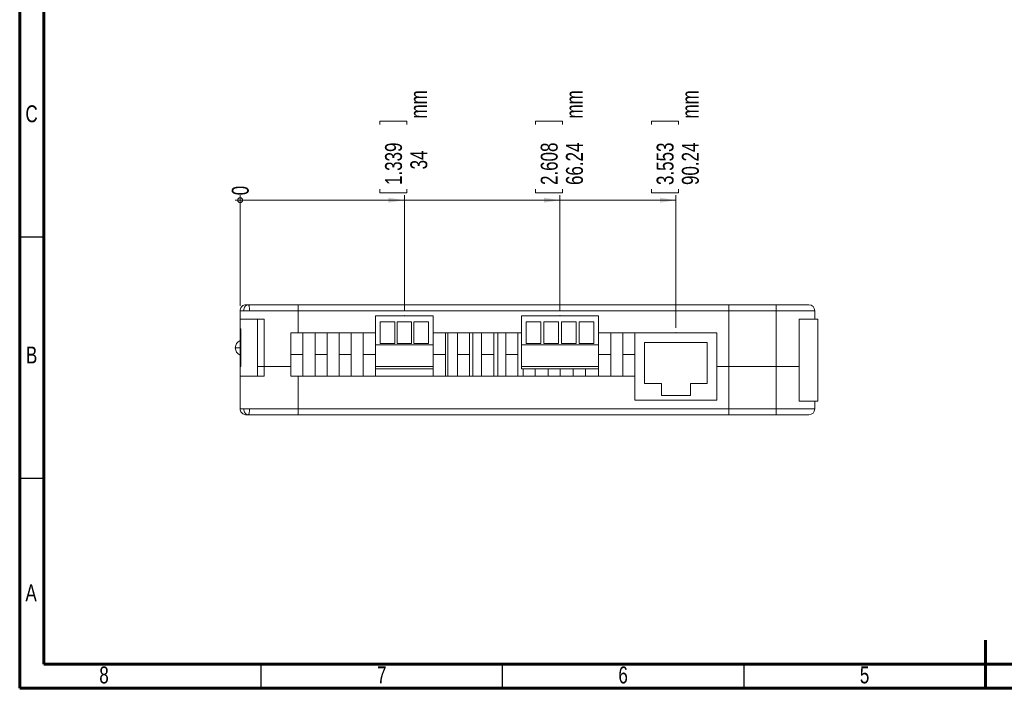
# Model space of a CAD drawing. Header units: millimetres. Extents: x 15 to 415, y 5 to 292.
# Tile 1 of 3: x 15 to 219, y 5 to 143. Entities that reach past the tile are written whole.
import ezdxf

# ---------------------------------------------------------------- set-up
doc = ezdxf.new("R2010")
doc.units = ezdxf.units.MM
doc.header["$PDSIZE"] = -1
doc.styles.add('SLDTEXTSTYLE0', font='TXT', dxfattribs={"width": 0.75})
doc.dimstyles.new('SLDDIMSTYLE2', dxfattribs={"dimtxt": 3.5, "dimasz": 0.338667, "dimexe": 0, "dimexo": 0.0625, "dimgap": 0.875, "dimtad": 0, "dimtih": 1, "dimtoh": 1, "dimdec": 0, "dimrnd": 1e-09, "dimdsep": 46, "dimtxsty": 'SLDTEXTSTYLE0', "dimblk1": 'ORIGIN', "dimblk2": 'ORIGIN', "dimsah": 1, "dimcen": 0.09, "dimadec": 0, "dimazin": 2, "dimtfac": 1, "dimtdec": 0, "dimtofl": 0, "dimtmove": 0, "dimatfit": 3, "dimldrblk": 'ORIGIN', "dimfxl": 1, "dimfrac": 2, "dimtolj": 1, "dimtzin": 12, "dimarcsym": 0})
doc.dimstyles.new('SLDDIMSTYLE3', dxfattribs={"dimtxt": 3.5, "dimasz": 3.302, "dimexe": 0, "dimexo": 0.0625, "dimgap": 0.875, "dimtad": 0, "dimtih": 1, "dimtoh": 1, "dimrnd": 1e-09, "dimzin": 12, "dimdsep": 46, "dimtxsty": 'SLDTEXTSTYLE0', "dimsah": 1, "dimcen": 0.09, "dimadec": 0, "dimazin": 3, "dimtfac": 1, "dimtofl": 0, "dimtmove": 0, "dimatfit": 3, "dimfxl": 1, "dimfrac": 2, "dimtolj": 1, "dimtzin": 12, "dimarcsym": 0})
doc.dimstyles.new('SLDDIMSTYLE4', dxfattribs={"dimtxt": 3.5, "dimasz": 3.302, "dimexe": 0, "dimexo": 0.0625, "dimgap": 0.875, "dimtad": 0, "dimtih": 1, "dimtoh": 1, "dimrnd": 1e-09, "dimzin": 12, "dimdsep": 46, "dimtxsty": 'SLDTEXTSTYLE0', "dimsah": 1, "dimcen": 0.09, "dimadec": 0, "dimazin": 3, "dimtfac": 1, "dimtofl": 0, "dimtmove": 0, "dimatfit": 3, "dimfxl": 1, "dimfrac": 2, "dimtolj": 1, "dimtzin": 12, "dimarcsym": 0})

# ---------------------------------------------------------------- blocks, each defined once
blk = doc.blocks.new('_ORIGIN')
at = {"color": 0, "linetype": 'ByBlock', "lineweight": -2}
blk.add_line((0, 0), (-1, 0), dxfattribs=at)
blk.add_circle((0, 0), 0.5, dxfattribs=at)
blk = doc.blocks.new('_D_4')
at = {"color": 7, "linetype": 'Continuous', "lineweight": 0}
blk.add_line((60.66, 84.19), (60.66, 107.09), dxfattribs=at)
at = {"color": 7, "linetype": 'Continuous', "lineweight": 0, "xscale": 1.016, "yscale": 1.016}
blk.add_blockref('_ORIGIN', (60.66, 106.07), dxfattribs=at)
at = {"color": 7, "linetype": 'Continuous', "lineweight": 0, "insert": (58.92, 107.09), "char_height": 3.5, "attachment_point": 1, "rotation": 90, "style": 'SLDTEXTSTYLE0'}
blk.add_mtext('0', dxfattribs=at)
blk = doc.blocks.new('_D_5')
at = {"color": 7, "linetype": 'Continuous', "lineweight": 0}
for p, q in [((89.61, 121.75), (89.61, 122.46)), ((89.61, 122.46), (95.17, 122.46)), ((95.17, 122.46), (95.17, 121.75)), ((89.61, 108.33), (89.61, 107.62)), ((95.17, 107.62), (95.17, 108.33)), ((60.66, 106.07), (94.66, 106.07)), ((89.61, 107.62), (95.17, 107.62)), ((94.66, 83.14), (94.66, 107.09))]:
    blk.add_line(p, q, dxfattribs=at)
blk.add_solid([(94.66, 106.07), (91.35, 106.58), (91.35, 105.56)], dxfattribs=at)
at = {"color": 7, "linetype": 'Continuous', "lineweight": 0, "char_height": 3.5, "attachment_point": 1, "rotation": 90, "style": 'SLDTEXTSTYLE0'}
for s, insert in [('mm', (95.84, 122.99)), ('1.339', (90.66, 109.22)), ('34', (95.9, 112.45))]:
    blk.add_mtext(s, dxfattribs=dict(at, insert=insert))
blk = doc.blocks.new('_D_6')
at = {"color": 7, "linetype": 'Continuous', "lineweight": 0}
for p, q in [((121.85, 121.75), (121.85, 122.46)), ((121.85, 122.46), (127.41, 122.46)), ((127.41, 122.46), (127.41, 121.75)), ((121.85, 108.33), (121.85, 107.62)), ((127.41, 107.62), (127.41, 108.33)), ((94.66, 106.07), (126.89, 106.07)), ((121.85, 107.62), (127.41, 107.62)), ((126.89, 83.14), (126.89, 107.09))]:
    blk.add_line(p, q, dxfattribs=at)
blk.add_solid([(126.89, 106.07), (123.59, 106.58), (123.59, 105.56)], dxfattribs=at)
at = {"color": 7, "linetype": 'Continuous', "lineweight": 0, "char_height": 3.5, "attachment_point": 1, "rotation": 90, "style": 'SLDTEXTSTYLE0'}
for s, insert in [('mm', (128.08, 122.99)), ('2.608', (122.9, 109.22)), ('66.24', (128.13, 109.22))]:
    blk.add_mtext(s, dxfattribs=dict(at, insert=insert))
blk = doc.blocks.new('_D_7')
at = {"color": 7, "linetype": 'Continuous', "lineweight": 0}
for p, q in [((145.85, 121.75), (145.85, 122.46)), ((145.85, 122.46), (151.41, 122.46)), ((151.41, 122.46), (151.41, 121.75)), ((145.85, 108.33), (145.85, 107.62)), ((151.41, 107.62), (151.41, 108.33)), ((126.89, 106.07), (150.89, 106.07)), ((145.85, 107.62), (151.41, 107.62)), ((150.89, 79.64), (150.89, 107.09))]:
    blk.add_line(p, q, dxfattribs=at)
blk.add_solid([(150.89, 106.07), (147.59, 106.58), (147.59, 105.56)], dxfattribs=at)
at = {"color": 7, "linetype": 'Continuous', "lineweight": 0, "char_height": 3.5, "attachment_point": 1, "rotation": 90, "style": 'SLDTEXTSTYLE0'}
for s, insert in [('mm', (152.08, 122.99)), ('3.553', (146.9, 109.22)), ('90.24', (152.13, 109.22))]:
    blk.add_mtext(s, dxfattribs=dict(at, insert=insert))

msp = doc.modelspace()

# ---------------------------------------------------------------- linework, layer by layer
at = {"color": 7, "linetype": 'Continuous', "lineweight": 60}
for p, q in [((15, 5), (15, 292)), ((20, 10), (20, 287)), ((215, 5), (215, 15)), ((410, 10), (20, 10)), ((415, 5), (15, 5))]:
    msp.add_line(p, q, dxfattribs=at)
at = {"color": 7, "linetype": 'Continuous', "lineweight": 30}
for p, q in [((15, 98.5), (20, 98.5)), ((15, 48.5), (20, 48.5)), ((65, 5), (65, 10)), ((115, 5), (115, 10)), ((165, 5), (165, 10))]:
    msp.add_line(p, q, dxfattribs=at)
at = {"color": 7, "linetype": 'Continuous', "lineweight": 15}
for p, q in [((62.141, 84.398), (62.341, 84.438)), ((72.659, 84.438), (161.877, 84.438)), ((161.877, 83.188), (161.877, 84.438)), ((60.655, 81.438), (60.655, 83.188)), ((72.655, 78.638), (72.655, 83.188)), ((161.877, 83.188), (72.655, 83.188)), ((100.655, 82.138), (88.655, 82.138)), ((88.655, 76.138), (88.655, 82.138)), ((100.655, 76.138), (100.655, 82.138)), ((134.893, 82.138), (118.893, 82.138)), ((118.893, 76.138), (118.893, 82.138)), ((134.893, 76.138), (134.893, 82.138)), ((161.877, 71.638), (161.877, 83.188)), ((171.655, 71.638), (171.655, 83.188)), ((179.655, 81.438), (179.655, 83.188)), ((60.655, 69.638), (60.655, 81.438)), ((64.253, 69.638), (64.253, 81.438)), ((65.655, 71.638), (65.655, 81.438)), ((92.655, 80.888), (89.655, 80.888)), ((89.655, 80.888), (89.655, 76.388)), ((92.655, 76.388), (92.655, 80.888)), ((96.155, 80.888), (93.155, 80.888)), ((93.155, 80.888), (93.155, 76.388)), ((96.155, 76.388), (96.155, 80.888)), ((99.655, 80.888), (96.655, 80.888)), ((96.655, 80.888), (96.655, 76.388)), ((99.655, 76.388), (99.655, 80.888)), ((122.893, 80.888), (119.893, 80.888)), ((119.893, 76.388), (119.893, 80.888)), ((122.893, 76.388), (122.893, 80.888)), ((126.56, 80.888), (123.56, 80.888)), ((123.56, 76.388), (123.56, 80.888)), ((126.56, 76.388), (126.56, 80.888)), ((130.227, 80.888), (127.227, 80.888)), ((127.227, 76.388), (127.227, 80.888)), ((130.227, 76.388), (130.227, 80.888)), ((133.893, 80.888), (130.893, 80.888)), ((130.893, 76.388), (130.893, 80.888)), ((133.893, 76.388), (133.893, 80.888)), ((176.393, 71.638), (176.393, 81.438)), ((176.393, 64.438), (176.393, 81.438)), ((180.267, 64.438), (180.267, 81.438)), ((60.707, 71.638), (60.707, 79.438)), ((60.707, 79.438), (60.794, 79.438)), ((60.794, 79.438), (60.794, 71.638)), ((72.655, 78.638), (71.155, 78.638)), ((71.155, 71.638), (71.155, 78.638)), ((88.655, 78.638), (72.655, 78.638)), ((73.655, 78.638), (73.655, 74.138)), ((76.155, 74.138), (76.155, 78.638)), ((78.655, 78.638), (78.655, 74.138)), ((81.155, 74.138), (81.155, 78.638)), ((83.655, 78.638), (83.655, 74.138)), ((86.155, 74.138), (86.155, 78.638)), ((118.893, 78.638), (100.655, 78.638)), ((103.155, 78.638), (103.155, 74.138)), ((103.643, 78.638), (103.643, 69.638)), ((105.655, 74.138), (105.655, 78.638)), ((108.155, 78.638), (108.155, 74.138)), ((108.843, 78.638), (108.843, 69.638)), ((110.655, 74.138), (110.655, 78.638)), ((113.155, 78.638), (113.155, 74.138)), ((114.043, 78.638), (114.043, 69.638)), ((115.655, 74.138), (115.655, 78.638)), ((118.155, 78.638), (118.155, 74.138)), ((159.393, 78.638), (134.893, 78.638)), ((137.393, 78.638), (137.393, 74.138)), ((139.893, 74.138), (139.893, 78.638)), ((159.393, 78.638), (142.393, 78.638)), ((142.393, 78.638), (142.393, 64.638)), ((159.393, 71.638), (159.393, 78.638)), ((159.393, 64.638), (159.393, 78.638)), ((100.655, 76.138), (88.655, 76.138)), ((88.655, 71.638), (88.655, 76.138)), ((89.655, 76.388), (92.655, 76.388)), ((93.155, 76.388), (96.155, 76.388)), ((96.655, 76.388), (99.655, 76.388)), ((100.655, 76.138), (100.655, 71.638)), ((134.893, 76.138), (118.893, 76.138)), ((118.893, 71.638), (118.893, 76.138)), ((122.893, 76.388), (119.893, 76.388)), ((126.56, 76.388), (123.56, 76.388)), ((130.227, 76.388), (127.227, 76.388)), ((133.893, 76.388), (130.893, 76.388)), ((134.893, 76.138), (134.893, 71.638)), ((144.393, 76.638), (144.393, 68.138)), ((157.393, 76.638), (144.393, 76.638)), ((157.393, 68.138), (157.393, 76.638)), ((71.155, 74.138), (73.655, 74.138)), ((73.655, 74.138), (73.655, 69.638)), ((76.155, 69.638), (76.155, 74.138)), ((76.155, 74.138), (78.655, 74.138)), ((78.655, 74.138), (78.655, 69.638)), ((81.155, 69.638), (81.155, 74.138)), ((81.155, 74.138), (83.655, 74.138)), ((83.655, 74.138), (83.655, 69.638)), ((86.155, 69.638), (86.155, 74.138)), ((86.155, 74.138), (88.655, 74.138)), ((100.655, 74.138), (103.155, 74.138)), ((103.155, 74.138), (103.155, 69.638)), ((105.655, 69.638), (105.655, 74.138)), ((105.655, 74.138), (108.155, 74.138)), ((108.155, 74.138), (108.155, 69.638)), ((110.655, 69.638), (110.655, 74.138)), ((110.655, 74.138), (113.155, 74.138)), ((113.155, 74.138), (113.155, 69.638)), ((115.655, 69.638), (115.655, 74.138)), ((115.655, 74.138), (118.155, 74.138)), ((118.155, 74.138), (118.155, 69.638)), ((134.893, 74.138), (137.393, 74.138)), ((137.393, 74.138), (137.393, 69.638)), ((139.893, 74.138), (142.393, 74.138)), ((139.893, 69.638), (139.893, 74.138)), ((60.794, 71.638), (60.707, 71.638)), ((65.655, 71.638), (64.253, 71.638)), ((65.655, 71.638), (65.655, 69.638)), ((71.155, 71.638), (71.155, 69.638)), ((100.655, 71.638), (88.655, 71.638)), ((88.655, 71.138), (88.655, 71.638)), ((100.655, 71.138), (100.655, 71.638)), ((134.893, 71.638), (118.893, 71.638)), ((118.893, 71.138), (118.893, 71.638)), ((134.893, 71.138), (134.893, 71.638)), ((159.393, 71.638), (159.393, 64.638)), ((161.877, 71.638), (159.393, 71.638)), ((161.877, 71.638), (161.877, 62.888)), ((171.655, 71.638), (171.655, 62.888)), ((176.393, 71.638), (176.393, 64.638)), ((60.655, 69.638), (60.655, 62.888)), ((72.655, 69.638), (71.155, 69.638)), ((72.655, 69.638), (72.655, 62.888)), ((142.393, 69.638), (72.655, 69.638)), ((100.655, 71.138), (88.655, 71.138)), ((88.655, 71.138), (88.655, 69.638)), ((100.655, 69.638), (100.655, 71.138)), ((134.893, 71.138), (118.893, 71.138)), ((119.243, 71.138), (119.243, 69.638)), ((121.743, 71.138), (121.743, 69.638)), ((124.443, 71.138), (124.443, 69.638)), ((126.943, 71.138), (126.943, 69.638)), ((129.643, 71.138), (129.643, 69.638)), ((132.143, 71.138), (132.143, 69.638)), ((134.843, 71.138), (134.843, 69.638)), ((134.893, 69.638), (134.893, 71.138)), ((142.393, 64.638), (142.393, 69.638)), ((144.393, 68.138), (147.893, 68.138)), ((147.893, 68.138), (147.893, 65.638)), ((153.893, 65.638), (153.893, 68.138)), ((153.893, 68.138), (157.393, 68.138)), ((147.893, 65.638), (153.893, 65.638)), ((142.393, 64.638), (159.393, 64.638)), ((179.655, 64.438), (179.655, 62.888)), ((62.141, 61.678), (62.341, 61.638)), ((72.655, 62.888), (161.877, 62.888)), ((161.877, 61.638), (72.659, 61.638)), ((161.877, 62.888), (161.877, 61.638))]:
    msp.add_line(p, q, dxfattribs=at)
for centre, radius, start, end in [((178.405, 83.188), 1.25, 0, 90), ((61.285, 75.493), 1.63, 112.73708, 179.88296), ((61.285, 75.5), 1.63, 180.11704, 247.26292), ((178.405, 62.888), 1.25, 270, 0)]:
    msp.add_arc(centre, radius, start, end, dxfattribs=at)
for points, knots in [([(60.655, 83.188), (60.669, 83.329), (60.697, 83.61), (60.912, 83.984), (61.229, 84.268), (61.568, 84.407), (61.799, 84.437), (61.892, 84.438), (61.905, 84.438)], [0, 0, 0, 0, 0.2146408, 0.4292811, 0.6439322, 0.8586058, 0.9790446, 1, 1, 1, 1]), ([(61.905, 84.438), (61.93, 84.438), (61.976, 84.438), (62.083, 84.438), (62.195, 84.438), (62.309, 84.438), (62.341, 84.438)], [0, 0, 0, 0, 0.31412626, 0.6025817, 0.89121393, 1, 1, 1, 1]), ([(62.341, 84.438), (62.475, 84.438), (63.013, 84.438), (63.959, 84.438), (65.252, 84.438), (66.681, 84.438), (68.058, 84.438), (69.472, 84.438), (70.68, 84.438), (71.755, 84.438), (72.356, 84.438), (72.659, 84.438)], [0, 0, 0, 0, 0.0569553, 0.2280159, 0.4000482, 0.530642, 0.6642542, 0.7666054, 0.8715245, 0.9353167, 1, 1, 1, 1]), ([(62.589, 83.188), (62.587, 83.3), (62.585, 83.515), (62.565, 83.791), (62.535, 84.011), (62.484, 84.236), (62.414, 84.406), (62.365, 84.427), (62.341, 84.438)], [0, 0, 0, 0, 0.1330069, 0.2542383, 0.37546, 0.5016133, 0.7505115, 1, 1, 1, 1]), ([(72.655, 83.188), (72.655, 83.329), (72.655, 83.61), (72.656, 83.984), (72.657, 84.269), (72.658, 84.399), (72.658, 84.435), (72.658, 84.437), (72.659, 84.438)], [0, 0, 0, 0, 0.21465, 0.4293001, 0.6439505, 0.8586016, 0.9489545, 1, 1, 1, 1]), ([(161.877, 84.438), (162.315, 84.438), (163.191, 84.438), (164.478, 84.438), (165.691, 84.438), (166.868, 84.438), (167.939, 84.438), (168.899, 84.438), (169.712, 84.438), (170.422, 84.438), (171.002, 84.438), (171.433, 84.438), (171.647, 84.438), (171.701, 84.438)], [0, 0, 0, 0, 0.0932221, 0.1863376, 0.2800135, 0.3737244, 0.486334, 0.5992161, 0.717472, 0.8358689, 0.9368957, 0.9839223, 1, 1, 1, 1]), ([(171.655, 83.188), (171.655, 83.325), (171.654, 83.599), (171.65, 83.964), (171.649, 84.245), (171.66, 84.407), (171.686, 84.438), (171.701, 84.438), (171.701, 84.438)], [0, 0, 0, 0, 0.1998494, 0.3996611, 0.6005941, 0.8054992, 0.9964134, 1, 1, 1, 1]), ([(171.701, 84.438), (171.767, 84.438), (172.1, 84.438), (172.671, 84.438), (173.308, 84.438), (173.889, 84.438), (174.403, 84.438), (175.085, 84.438), (175.789, 84.438), (176.571, 84.438), (177.237, 84.438), (177.785, 84.438), (178.17, 84.438), (178.378, 84.438), (178.396, 84.438), (178.405, 84.438)], [0, 0, 0, 0, 0.0044595, 0.0227324, 0.0462931, 0.0699392, 0.0979557, 0.1259885, 0.1975412, 0.2691577, 0.3909778, 0.5128366, 0.6752005, 0.8376037, 1, 1, 1, 1]), ([(61.402, 83.188), (61.326, 83.188), (61.173, 83.188), (60.949, 83.188), (60.772, 83.188), (60.694, 83.188), (60.655, 83.188)], [0, 0, 0, 0, 0.1048911, 0.210921, 0.605017, 1, 1, 1, 1]), ([(62.589, 83.188), (62.479, 83.188), (62.33, 83.188), (62.105, 83.188), (61.995, 83.188), (61.918, 83.188), (61.843, 83.188), (61.742, 83.188), (61.547, 83.188), (61.464, 83.188), (61.402, 83.188)], [0, 0, 0, 0, 0.2889411, 0.3946849, 0.4402412, 0.4829926, 0.5253429, 0.5700269, 0.6759339, 1, 1, 1, 1]), ([(72.655, 83.188), (72.655, 83.188), (72.307, 83.188), (71.6, 83.188), (70.472, 83.188), (69.295, 83.188), (67.988, 83.188), (66.685, 83.188), (65.324, 83.188), (64.253, 83.188), (63.382, 83.188), (62.853, 83.188), (62.589, 83.188)], [0, 0, 0, 0, 0.0000042, 0.0733567, 0.1487448, 0.2443616, 0.3426875, 0.4760519, 0.6130718, 0.8064365, 0.9033806, 1, 1, 1, 1]), ([(171.655, 83.188), (171.655, 83.188), (171.49, 83.188), (171.092, 83.188), (170.56, 83.188), (169.954, 83.188), (169.336, 83.188), (168.631, 83.188), (167.876, 83.188), (167.013, 83.188), (166.096, 83.188), (165.098, 83.188), (164.086, 83.188), (162.996, 83.188), (162.254, 83.188), (161.877, 83.188)], [0, 0, 0, 0, 0.0000043, 0.0360749, 0.089932, 0.1515186, 0.2607369, 0.3744221, 0.4882836, 0.5860257, 0.6859634, 0.7626373, 0.8418053, 0.9198311, 1, 1, 1, 1]), ([(179.655, 83.188), (179.632, 83.188), (179.598, 83.188), (179.314, 83.188), (178.98, 83.188), (178.471, 83.188), (177.81, 83.188), (177, 83.188), (176.283, 83.188), (175.568, 83.188), (175.012, 83.188), (174.355, 83.188), (173.581, 83.188), (172.683, 83.188), (171.972, 83.188), (171.655, 83.188)], [0, 0, 0, 0, 0.23485551, 0.35237693, 0.46994574, 0.58804838, 0.70634873, 0.7767259, 0.84739393, 0.8759217, 0.90456837, 0.93044888, 0.95677154, 0.9807311, 1, 1, 1, 1]), ([(65.655, 81.438), (65.308, 81.438), (64.638, 81.438), (63.803, 81.438), (63.177, 81.438), (62.716, 81.438), (62.427, 81.438), (62.187, 81.438), (61.999, 81.438), (61.875, 81.438), (61.765, 81.438), (61.667, 81.438), (61.508, 81.438), (61.336, 81.438), (61.182, 81.438), (61.052, 81.438), (60.934, 81.438), (60.825, 81.438), (60.728, 81.438), (60.681, 81.438), (60.655, 81.438)], [0, 0, 0, 0, 0.1123353, 0.2170598, 0.3053482, 0.3405718, 0.3686509, 0.3892959, 0.3973093, 0.4045661, 0.4112767, 0.4190697, 0.4285712, 0.4623911, 0.5135849, 0.5676938, 0.6351726, 0.7343029, 0.8553872, 1, 1, 1, 1]), ([(64.253, 81.438), (64.026, 81.438), (63.606, 81.438), (63.063, 81.438), (62.618, 81.438), (62.309, 81.438), (62.083, 81.438), (61.956, 81.438), (61.833, 81.438), (61.707, 81.438), (61.584, 81.438), (61.434, 81.438), (61.293, 81.438), (61.158, 81.438), (61.032, 81.438), (60.917, 81.438), (60.814, 81.438), (60.723, 81.438), (60.679, 81.438), (60.655, 81.438)], [0, 0, 0, 0, 0.0976592, 0.1805501, 0.2316847, 0.2683537, 0.2786514, 0.2875203, 0.2958983, 0.3050719, 0.3194585, 0.3384907, 0.3799309, 0.4305535, 0.4953905, 0.587796, 0.7016671, 0.838559, 1, 1, 1, 1]), ([(176.393, 81.438), (176.577, 81.438), (176.99, 81.438), (177.445, 81.438), (177.89, 81.438), (178.291, 81.438), (178.656, 81.438), (178.982, 81.438), (179.27, 81.438), (179.522, 81.438), (179.771, 81.438), (179.992, 81.438), (180.159, 81.438), (180.254, 81.438), (180.258, 81.438), (180.26, 81.438)], [0, 0, 0, 0, 0.0329033, 0.0737681, 0.1221767, 0.1775921, 0.2394221, 0.305791, 0.3771443, 0.4528689, 0.5323455, 0.6511553, 0.7745243, 0.90062, 1, 1, 1, 1]), ([(60.655, 75.496), (60.554, 75.496), (60.299, 75.496), (59.964, 75.496), (59.705, 75.496), (59.672, 75.496), (59.655, 75.496)], [0, 0, 0, 0, 0.1781918, 0.4521279, 0.7260639, 1, 1, 1, 1]), ([(71.155, 71.638), (70.633, 71.638), (69.565, 71.638), (68.113, 71.638), (66.773, 71.638), (66.031, 71.638), (65.655, 71.638)], [0, 0, 0, 0, 0.2346623, 0.4797926, 0.7367492, 1, 1, 1, 1]), ([(71.155, 71.638), (70.633, 71.638), (69.565, 71.638), (68.113, 71.638), (66.773, 71.638), (66.031, 71.638), (65.655, 71.638)], [0, 0, 0, 0, 0.2346623, 0.4797926, 0.7367492, 1, 1, 1, 1]), ([(171.655, 71.638), (171.431, 71.638), (170.952, 71.638), (170.397, 71.638), (169.785, 71.638), (169.127, 71.638), (168.409, 71.638), (167.648, 71.638), (166.868, 71.638), (166.008, 71.638), (165.091, 71.638), (164.14, 71.638), (163.054, 71.638), (162.282, 71.638), (161.877, 71.638)], [0, 0, 0, 0, 0.0505974, 0.1078424, 0.174826, 0.2916567, 0.4213623, 0.5111218, 0.601675, 0.6928753, 0.7627532, 0.8355968, 0.9137338, 1, 1, 1, 1]), ([(171.655, 71.638), (171.431, 71.638), (170.952, 71.638), (170.397, 71.638), (169.785, 71.638), (169.127, 71.638), (168.409, 71.638), (167.648, 71.638), (166.868, 71.638), (166.008, 71.638), (165.091, 71.638), (164.14, 71.638), (163.054, 71.638), (162.282, 71.638), (161.877, 71.638)], [0, 0, 0, 0, 0.0505974, 0.1078424, 0.174826, 0.2916567, 0.4213623, 0.5111218, 0.601675, 0.6928753, 0.7627532, 0.8355968, 0.9137338, 1, 1, 1, 1]), ([(171.655, 71.638), (171.99, 71.638), (172.705, 71.638), (173.615, 71.638), (174.456, 71.638), (175.19, 71.638), (175.852, 71.638), (176.205, 71.638), (176.393, 71.638)], [0, 0, 0, 0, 0.1150319, 0.2459655, 0.4014498, 0.5867272, 0.7795988, 1, 1, 1, 1]), ([(171.655, 71.638), (171.99, 71.638), (172.705, 71.638), (173.615, 71.638), (174.456, 71.638), (175.19, 71.638), (175.852, 71.638), (176.205, 71.638), (176.393, 71.638)], [0, 0, 0, 0, 0.1150319, 0.2459655, 0.4014498, 0.5867272, 0.7795988, 1, 1, 1, 1]), ([(65.655, 69.638), (65.308, 69.638), (64.638, 69.638), (63.803, 69.638), (63.177, 69.638), (62.716, 69.638), (62.427, 69.638), (62.187, 69.638), (61.999, 69.638), (61.875, 69.638), (61.765, 69.638), (61.667, 69.638), (61.508, 69.638), (61.336, 69.638), (61.182, 69.638), (61.052, 69.638), (60.934, 69.638), (60.825, 69.638), (60.728, 69.638), (60.681, 69.638), (60.655, 69.638)], [0, 0, 0, 0, 0.1123353, 0.2170598, 0.3053482, 0.3405718, 0.3686509, 0.3892959, 0.3973093, 0.4045661, 0.4112767, 0.4190697, 0.4285712, 0.4623911, 0.5135849, 0.5676938, 0.6351726, 0.7343029, 0.8553872, 1, 1, 1, 1]), ([(64.253, 69.638), (64.026, 69.638), (63.606, 69.638), (63.063, 69.638), (62.618, 69.638), (62.309, 69.638), (62.083, 69.638), (61.956, 69.638), (61.833, 69.638), (61.707, 69.638), (61.584, 69.638), (61.434, 69.638), (61.293, 69.638), (61.158, 69.638), (61.032, 69.638), (60.917, 69.638), (60.814, 69.638), (60.723, 69.638), (60.679, 69.638), (60.655, 69.638)], [0, 0, 0, 0, 0.0976592, 0.1805501, 0.2316847, 0.2683537, 0.2786514, 0.2875203, 0.2958983, 0.3050719, 0.3194585, 0.3384907, 0.3799309, 0.4305535, 0.4953905, 0.587796, 0.7016671, 0.838559, 1, 1, 1, 1]), ([(176.393, 64.438), (176.577, 64.438), (176.99, 64.438), (177.445, 64.438), (177.89, 64.438), (178.291, 64.438), (178.656, 64.438), (178.982, 64.438), (179.27, 64.438), (179.522, 64.438), (179.771, 64.438), (179.992, 64.438), (180.159, 64.438), (180.254, 64.438), (180.258, 64.438), (180.26, 64.438)], [0, 0, 0, 0, 0.0329033, 0.0737681, 0.1221767, 0.1775921, 0.2394221, 0.305791, 0.3771443, 0.4528689, 0.5323455, 0.6511553, 0.7745243, 0.90062, 1, 1, 1, 1]), ([(60.655, 62.888), (60.683, 62.888), (60.746, 62.888), (60.869, 62.888), (61.055, 62.888), (61.195, 62.888), (61.333, 62.888), (61.402, 62.888)], [0, 0, 0, 0, 0.2806244, 0.6390655, 0.8188819, 0.9095462, 1, 1, 1, 1]), ([(60.655, 62.888), (60.669, 62.748), (60.697, 62.466), (60.912, 62.092), (61.229, 61.808), (61.568, 61.669), (61.799, 61.639), (61.892, 61.638), (61.905, 61.638)], [0, 0, 0, 0, 0.2146408, 0.4292811, 0.6439322, 0.8586058, 0.9790446, 1, 1, 1, 1]), ([(61.402, 62.888), (61.464, 62.888), (61.547, 62.888), (61.742, 62.888), (61.843, 62.888), (61.918, 62.888), (61.995, 62.888), (62.105, 62.888), (62.33, 62.888), (62.479, 62.888), (62.589, 62.888)], [0, 0, 0, 0, 0.3240661, 0.4299731, 0.4746571, 0.5170074, 0.5597588, 0.6053151, 0.7110589, 1, 1, 1, 1]), ([(62.341, 61.638), (62.309, 61.638), (62.195, 61.638), (62.083, 61.638), (61.976, 61.638), (61.93, 61.638), (61.905, 61.638)], [0, 0, 0, 0, 0.1087861, 0.3971825, 0.6858737, 1, 1, 1, 1]), ([(62.589, 62.888), (62.587, 62.776), (62.585, 62.561), (62.565, 62.285), (62.535, 62.065), (62.484, 61.84), (62.414, 61.671), (62.365, 61.649), (62.341, 61.638)], [0, 0, 0, 0, 0.1330986, 0.2542794, 0.3754398, 0.5017858, 0.7504667, 1, 1, 1, 1]), ([(72.659, 61.638), (72.358, 61.638), (71.758, 61.638), (70.688, 61.638), (69.479, 61.638), (68.069, 61.638), (66.687, 61.638), (65.258, 61.638), (63.961, 61.638), (63.015, 61.638), (62.475, 61.638), (62.341, 61.638)], [0, 0, 0, 0, 0.06423, 0.1284746, 0.232051, 0.3357397, 0.46777, 0.5999468, 0.7712876, 0.9430441, 1, 1, 1, 1]), ([(62.589, 62.888), (62.682, 62.888), (62.869, 62.888), (63.203, 62.888), (63.707, 62.888), (64.382, 62.888), (65.21, 62.888), (66.132, 62.888), (66.998, 62.888), (67.729, 62.888), (68.261, 62.888), (68.826, 62.888), (69.416, 62.888), (70.031, 62.888), (70.67, 62.888), (71.339, 62.888), (72.005, 62.888), (72.447, 62.888), (72.655, 62.888)], [0, 0, 0, 0, 0.0327412, 0.0656194, 0.1316484, 0.2411525, 0.3507195, 0.4612074, 0.5729318, 0.6200493, 0.6673545, 0.7153169, 0.7635441, 0.8106793, 0.8581624, 0.9069167, 0.9561974, 1, 1, 1, 1]), ([(72.655, 62.888), (72.655, 62.819), (72.655, 62.678), (72.655, 62.474), (72.656, 62.28), (72.656, 62.105), (72.656, 61.951), (72.657, 61.824), (72.657, 61.727), (72.658, 61.667), (72.658, 61.641), (72.658, 61.639), (72.659, 61.638)], [0, 0, 0, 0, 0.1058442, 0.214758, 0.3206022, 0.4295159, 0.5353603, 0.6442742, 0.750119, 0.8590333, 0.9491104, 1, 1, 1, 1]), ([(161.877, 62.888), (161.877, 62.888), (162.244, 62.888), (162.987, 62.888), (164.066, 62.888), (165.087, 62.888), (166.078, 62.888), (167.006, 62.888), (167.869, 62.888), (168.631, 62.888), (169.22, 62.888), (169.702, 62.888), (170.028, 62.888), (170.332, 62.888), (170.589, 62.888), (170.869, 62.888), (171.141, 62.888), (171.408, 62.888), (171.572, 62.888), (171.655, 62.888)], [0, 0, 0, 0, 0.0000043, 0.0781115, 0.1581372, 0.2347468, 0.3139244, 0.4113484, 0.5115375, 0.6250375, 0.7390037, 0.7935676, 0.8482095, 0.8789293, 0.9098243, 0.9365397, 0.96382, 0.9816828, 1, 1, 1, 1]), ([(171.701, 61.638), (171.647, 61.638), (171.433, 61.638), (171.002, 61.638), (170.421, 61.638), (169.715, 61.638), (168.901, 61.638), (167.945, 61.638), (166.878, 61.638), (165.699, 61.638), (164.49, 61.638), (163.197, 61.638), (162.321, 61.638), (161.877, 61.638)], [0, 0, 0, 0, 0.0160768, 0.0631008, 0.1641219, 0.2823487, 0.4007678, 0.5122379, 0.6262599, 0.718459, 0.8136601, 0.9055776, 1, 1, 1, 1]), ([(171.655, 62.888), (171.655, 62.821), (171.655, 62.684), (171.654, 62.485), (171.652, 62.296), (171.65, 62.125), (171.649, 61.973), (171.65, 61.848), (171.654, 61.749), (171.663, 61.683), (171.679, 61.646), (171.693, 61.638), (171.701, 61.638), (171.701, 61.638)], [0, 0, 0, 0, 0.0985322, 0.1999352, 0.298464, 0.3998213, 0.4989304, 0.600809, 0.7019333, 0.8057267, 0.9002765, 0.9964247, 1, 1, 1, 1]), ([(171.655, 62.888), (171.655, 62.888), (171.98, 62.888), (172.678, 62.888), (173.576, 62.888), (174.35, 62.888), (175.008, 62.888), (175.567, 62.888), (176.28, 62.888), (176.999, 62.888), (177.809, 62.888), (178.47, 62.888), (178.98, 62.888), (179.314, 62.888), (179.598, 62.888), (179.632, 62.888), (179.655, 62.888)], [0, 0, 0, 0, 0.0000011, 0.0192689, 0.0432284, 0.0690264, 0.0954323, 0.1239446, 0.1526068, 0.2229242, 0.293652, 0.4117183, 0.5300547, 0.6474384, 0.7648794, 1, 1, 1, 1]), ([(178.405, 61.638), (178.396, 61.638), (178.378, 61.638), (178.17, 61.638), (177.785, 61.638), (177.237, 61.638), (176.571, 61.638), (175.789, 61.638), (175.085, 61.638), (174.403, 61.638), (173.889, 61.638), (173.308, 61.638), (172.671, 61.638), (172.1, 61.638), (171.767, 61.638), (171.701, 61.638)], [0, 0, 0, 0, 0.1623963, 0.3247995, 0.4871634, 0.6090222, 0.7308423, 0.8024588, 0.8740115, 0.9020443, 0.9300608, 0.9537069, 0.9772676, 0.9955405, 1, 1, 1, 1])]:
    msp.add_open_spline(points, degree=3, knots=knots, dxfattribs=at)
at = {"color": 8, "linetype": 'Continuous', "lineweight": 15}
for points, knots in [([(61.402, 83.188), (61.408, 83.299), (61.418, 83.512), (61.494, 83.785), (61.598, 84.005), (61.771, 84.228), (61.959, 84.371), (62.102, 84.392), (62.141, 84.398)], [0, 0, 0, 0, 0.1564168, 0.299421, 0.4430603, 0.5932804, 0.8915336, 1, 1, 1, 1]), ([(61.402, 62.888), (61.408, 62.777), (61.418, 62.564), (61.494, 62.291), (61.598, 62.072), (61.771, 61.848), (61.959, 61.705), (62.102, 61.684), (62.141, 61.678)], [0, 0, 0, 0, 0.1565093, 0.2994382, 0.4429882, 0.5934229, 0.891397, 1, 1, 1, 1])]:
    msp.add_open_spline(points, degree=3, knots=knots, dxfattribs=at)
at = {"color": 7, "linetype": 'Continuous', "lineweight": 0}
for p in [(94.655, 82.138), (126.893, 82.138), (150.893, 78.638)]:
    msp.add_point(p, dxfattribs=at)

# ---------------------------------------------------------------- texts
at = {"color": 7, "linetype": 'Continuous', "lineweight": 0, "char_height": 3.5, "attachment_point": 2, "style": 'SLDTEXTSTYLE0'}
for s, insert in [('C', (17.464, 125.71)), ('B', (17.473, 75.767)), ('A', (17.36, 26.517)), ('8', (32.465, 9.517)), ('7', (89.965, 9.517)), ('6', (139.965, 9.517)), ('5', (189.965, 9.517))]:
    msp.add_mtext(s, dxfattribs=dict(at, insert=insert))

# ---------------------------------------------------------------- dimensions: what is measured, and where the dimension line sits
at = {"color": 7, "linetype": 'Continuous', "lineweight": 0}
for feature_location, offset, dimstyle, picture, middle in [((94.655, 82.138), (0, 24.949), 'SLDDIMSTYLE3', '_D_5', (94.655, 119.414)), ((126.893, 82.138), (0, 24.949), 'SLDDIMSTYLE4', '_D_6', (126.893, 119.414)), ((150.893, 78.638), (0, 28.449), 'SLDDIMSTYLE4', '_D_7', (150.893, 119.414))]:
    dim = msp.add_ordinate_dim(feature_location=feature_location, offset=offset, dtype=1, origin=(60.655, 83.188), text='<>mm', dimstyle=dimstyle, dxfattribs=at)
    dim.commit()
    dim.dimension.update_dxf_attribs({"geometry": picture, "text_midpoint": middle})
dim = msp.add_ordinate_dim(feature_location=(60.655249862, 83.188108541), offset=(0, 23.899407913), dtype=1, origin=(60.655249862, 83.188108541), dimstyle='SLDDIMSTYLE2', dxfattribs=at)
dim.commit()
dim.dimension.update_dxf_attribs({"geometry": '_D_4', "text_midpoint": (60.655249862, 108.380572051)})

doc.saveas('drawing.dxf')
